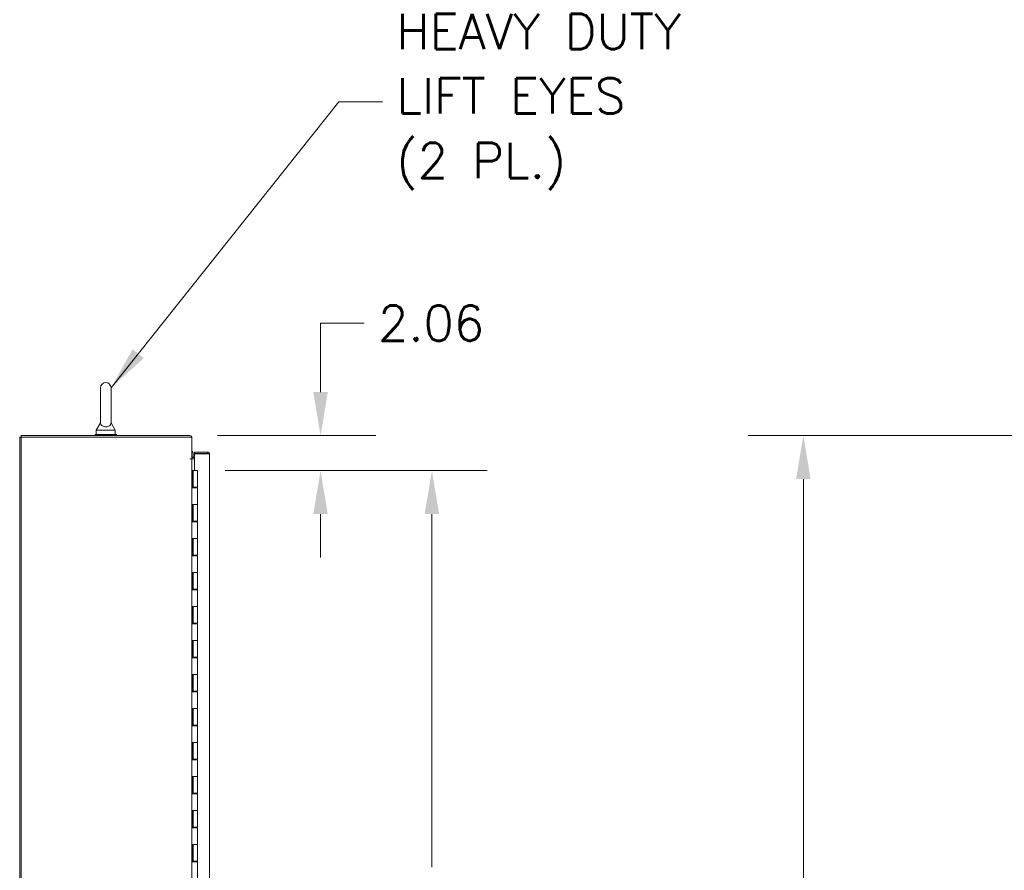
# Model space of a CAD drawing. Header units: inches. Extents: x 15 to 424, y 13 to 263.
# Tile 36 of 125: x 30 to 88, y 169 to 219. Entities that reach past the tile are written whole.
import ezdxf

# ---------------------------------------------------------------- set-up
doc = ezdxf.new("R2010")
doc.units = ezdxf.units.IN
doc.header["$LTSCALE"] = 26
doc.header["$MEASUREMENT"] = 0
for name, color, linetype, lineweight in [('Dimension (ANSI)', 7, 'Continuous', 5), ('Symbol (ANSI)', 7, 'Continuous', 5), ('Visible (ANSI)', 7, 'Continuous', 5)]:
    doc.layers.add(name, color=color, linetype=linetype, lineweight=lineweight)
doc.styles.add('ROMANS', font='romans.shx')
doc.dimstyles.new('Default (ANSI)', dxfattribs={"dimscale": 26, "dimtxt": 0.08, "dimasz": 0.098425, "dimexe": 0.125, "dimexo": 0.0625, "dimgap": 0.031496, "dimtad": 0, "dimtih": 1, "dimtoh": 1, "dimrnd": 1e-08, "dimzin": 0, "dimdsep": 46, "dimtxsty": 'ROMANS', "dimcen": 0.09, "dimdle": 0.393701, "dimclrd": 256, "dimclre": 256, "dimclrt": 256, "dimadec": 0, "dimazin": 0, "dimtfac": 1.25, "dimtofl": 0, "dimtmove": 0, "dimatfit": 3, "dimfxl": 1, "dimtolj": 1, "dimtzin": 0, "dimlwd": -1, "dimlwe": -1, "dimarcsym": 0})
doc.dimstyles.new('Default (ANSI)$7', dxfattribs={"dimscale": 26, "dimtxt": 0.08, "dimasz": 0.098425, "dimexe": 0.125, "dimexo": 0.0625, "dimgap": 0.031496, "dimtad": 0, "dimtih": 1, "dimtoh": 1, "dimrnd": 1e-08, "dimzin": 0, "dimdsep": 46, "dimtxsty": 'ROMANS', "dimcen": 0.09, "dimdle": 0.393701, "dimclrd": 256, "dimclre": 256, "dimclrt": 256, "dimadec": 0, "dimazin": 0, "dimtfac": 1.25, "dimtofl": 0, "dimtmove": 0, "dimatfit": 3, "dimfxl": 1, "dimtolj": 1, "dimtzin": 0, "dimlwd": -1, "dimlwe": -1, "dimarcsym": 0})

# ---------------------------------------------------------------- blocks, each defined once
blk = doc.blocks.new('*D7')
at = {"layer": 'Defpoints', "color": 0, "transparency": 16777216}
for p in [(75.999, 194.545), (110.802, 194.545), (110.949, 122.42)]:
    blk.add_point(p, dxfattribs=at)
at = {"layer": 'Dimension (ANSI)', "transparency": 16777216}
for p, q in [((109.177, 194.545), (72.749, 194.545)), ((75.999, 191.986), (75.999, 163.808)), ((75.999, 124.979), (75.999, 153.157)), ((109.324, 122.42), (72.749, 122.42))]:
    blk.add_line(p, q, dxfattribs=at)
for points in [[(75.572, 191.986), (76.425, 191.986), (75.999, 194.545)], [(75.572, 124.979), (76.425, 124.979), (75.999, 122.42)]]:
    blk.add_solid(points, dxfattribs=at)
at = {"layer": 'Dimension (ANSI)', "transparency": 16777216, "insert": (75.999, 158.483), "char_height": 2.08, "attachment_point": 5, "style": 'ROMANS'}
blk.add_mtext('\\A1;72.12{\\PTOTAL\\PHEIGHT}', dxfattribs=at)
blk = doc.blocks.new('*D14')
at = {"layer": 'Defpoints', "color": 0, "transparency": 16777216}
for p in [(40.362, 192.483), (40.362, 136.483), (54.153, 136.483)]:
    blk.add_point(p, dxfattribs=at)
at = {"layer": 'Dimension (ANSI)', "transparency": 16777216}
for p, q in [((41.987, 192.483), (57.403, 192.483)), ((54.153, 189.924), (54.153, 169.161)), ((54.153, 139.042), (54.153, 158.509)), ((41.987, 136.483), (57.403, 136.483))]:
    blk.add_line(p, q, dxfattribs=at)
for points in [[(53.727, 189.924), (54.58, 189.924), (54.153, 192.483)], [(53.727, 139.042), (54.58, 139.042), (54.153, 136.483)]]:
    blk.add_solid(points, dxfattribs=at)
at = {"layer": 'Dimension (ANSI)', "transparency": 16777216, "insert": (54.153, 163.835), "char_height": 2.08, "attachment_point": 5, "style": 'ROMANS'}
blk.add_mtext('\\A1;56.00{\\PCONT.\\PHINGE}', dxfattribs=at)
blk = doc.blocks.new('*D15')
at = {"layer": 'Defpoints', "color": 0, "transparency": 16777216}
for p in [(39.912, 194.545), (40.362, 192.483), (47.606, 192.483)]:
    blk.add_point(p, dxfattribs=at)
at = {"layer": 'Dimension (ANSI)', "transparency": 16777216}
for p, q in [((47.606, 197.104), (47.606, 201.158)), ((47.606, 201.158), (50.165, 201.158)), ((41.537, 194.545), (50.856, 194.545)), ((41.987, 192.483), (50.856, 192.483)), ((47.606, 189.924), (47.606, 187.365))]:
    blk.add_line(p, q, dxfattribs=at)
for points in [[(47.179, 197.104), (48.032, 197.104), (47.606, 194.545)], [(47.179, 189.924), (48.032, 189.924), (47.606, 192.483)]]:
    blk.add_solid(points, dxfattribs=at)
at = {"layer": 'Dimension (ANSI)', "transparency": 16777216, "insert": (50.984, 202.198), "char_height": 2.08, "attachment_point": 1, "style": 'ROMANS'}
blk.add_mtext('\\A1;2.06', dxfattribs=at)

msp = doc.modelspace()

# ---------------------------------------------------------------- linework, layer by layer
at = {"layer": 'Visible (ANSI)'}
for p, q in [((34.6644, 197.3576), (34.6644, 195.2976)), ((35.2844, 195.2976), (35.2844, 197.3576)), ((34.6644, 195.2976), (34.4144, 194.8576)), ((35.2844, 195.2976), (35.5344, 194.8576)), ((34.3494, 194.6076), (35.5994, 194.6076)), ((34.3494, 194.5451), (34.3494, 194.6076)), ((34.4144, 194.8576), (35.5344, 194.8576)), ((34.4144, 194.8576), (34.4144, 194.6076)), ((35.5344, 194.8576), (35.5344, 194.6076)), ((35.5994, 194.5451), (35.5994, 194.6076)), ((29.9119, 194.4514), (30.0056, 194.4514)), ((29.9119, 194.4514), (29.9119, 134.5138)), ((39.912, 194.5451), (30.0056, 194.5451)), ((30.0056, 194.5451), (30.0056, 194.4514)), ((30.0056, 194.4514), (40.0369, 194.4514)), ((30.0056, 134.5138), (30.0056, 194.4514)), ((40.0369, 194.4514), (40.0369, 193.1703)), ((40.9473, 193.5764), (40.1973, 193.5764)), ((40.1973, 193.5764), (40.1973, 193.4827)), ((40.1973, 193.4827), (40.9473, 193.4827)), ((40.1973, 193.4716), (40.1973, 192.4983)), ((40.9473, 193.4716), (40.1973, 193.4716)), ((40.9473, 193.4827), (40.9473, 193.5764)), ((41.0723, 193.4514), (41.0723, 135.5138)), ((39.9118, 193.1701), (39.9118, 193.1703)), ((39.9118, 193.1703), (40.0369, 193.1703)), ((39.912, 193.1701), (39.9118, 193.1701)), ((40.0369, 193.1701), (39.912, 193.1701)), ((40.0369, 193.1701), (40.0369, 137.6452)), ((40.0682, 193.1701), (40.0369, 193.1701)), ((40.1973, 193.2638), (40.0682, 193.2638)), ((40.1973, 193.1701), (40.0682, 193.1701)), ((40.0369, 192.4826), (40.0371, 192.4826)), ((40.0371, 192.4826), (40.0998, 192.4826)), ((40.0371, 191.4626), (40.0371, 192.4826)), ((40.0998, 192.4826), (40.1119, 192.4826)), ((40.0998, 191.4626), (40.0998, 192.4826)), ((40.1119, 192.4826), (40.3619, 192.4826)), ((40.1119, 192.4826), (40.1119, 191.5026)), ((40.1973, 192.4983), (40.3223, 192.4983)), ((40.3223, 192.4983), (40.3223, 192.4826)), ((40.3619, 192.4826), (40.3619, 191.5026)), ((40.0371, 191.4626), (40.0373, 191.4626)), ((40.1153, 191.4626), (40.0373, 191.4626)), ((40.3619, 191.5026), (40.1119, 191.5026)), ((40.1153, 191.4626), (40.3619, 191.4626)), ((40.1298, 191.5026), (40.1298, 191.4626)), ((40.1769, 191.4626), (40.1769, 191.5026)), ((40.2969, 191.4626), (40.2969, 191.5026)), ((40.3458, 191.5026), (40.3458, 191.4626)), ((40.3619, 191.4626), (40.3619, 190.4826)), ((40.0371, 189.4626), (40.0371, 190.4826)), ((40.0373, 190.4826), (40.0371, 190.4826)), ((40.0373, 190.4826), (40.1153, 190.4826)), ((40.0998, 189.4626), (40.0998, 190.4826)), ((40.1119, 190.4826), (40.1119, 189.5026)), ((40.3619, 190.4826), (40.1153, 190.4826)), ((40.1153, 190.4826), (40.3619, 190.4826)), ((40.3619, 190.4826), (40.3619, 189.5026)), ((40.0371, 189.4626), (40.0373, 189.4626)), ((40.1153, 189.4626), (40.0373, 189.4626)), ((40.3619, 189.5026), (40.1119, 189.5026)), ((40.1153, 189.4626), (40.3619, 189.4626)), ((40.1298, 189.5026), (40.1298, 189.4626)), ((40.1769, 189.4626), (40.1769, 189.5026)), ((40.2969, 189.4626), (40.2969, 189.5026)), ((40.3458, 189.5026), (40.3458, 189.4626)), ((40.3619, 189.4626), (40.3619, 188.4826)), ((40.0371, 187.4626), (40.0371, 188.4826)), ((40.0373, 188.4826), (40.0371, 188.4826)), ((40.0373, 188.4826), (40.1153, 188.4826)), ((40.0998, 187.4626), (40.0998, 188.4826)), ((40.1119, 188.4826), (40.1119, 187.5026)), ((40.3619, 188.4826), (40.1153, 188.4826)), ((40.1153, 188.4826), (40.3619, 188.4826)), ((40.3619, 188.4826), (40.3619, 187.5026)), ((40.0371, 187.4626), (40.0373, 187.4626)), ((40.1153, 187.4626), (40.0373, 187.4626)), ((40.3619, 187.5026), (40.1119, 187.5026)), ((40.1153, 187.4626), (40.3619, 187.4626)), ((40.1298, 187.5026), (40.1298, 187.4626)), ((40.1769, 187.4626), (40.1769, 187.5026)), ((40.2969, 187.4626), (40.2969, 187.5026)), ((40.3458, 187.5026), (40.3458, 187.4626)), ((40.3619, 187.4626), (40.3619, 186.4826)), ((40.0371, 185.4626), (40.0371, 186.4826)), ((40.0373, 186.4826), (40.0371, 186.4826)), ((40.0373, 186.4826), (40.1153, 186.4826)), ((40.0998, 185.4626), (40.0998, 186.4826)), ((40.1119, 186.4826), (40.1119, 185.5026)), ((40.3619, 186.4826), (40.1153, 186.4826)), ((40.1153, 186.4826), (40.3619, 186.4826)), ((40.3619, 186.4826), (40.3619, 185.5026)), ((40.0371, 185.4626), (40.0373, 185.4626)), ((40.1153, 185.4626), (40.0373, 185.4626)), ((40.3619, 185.5026), (40.1119, 185.5026)), ((40.1153, 185.4626), (40.3619, 185.4626)), ((40.1298, 185.5026), (40.1298, 185.4626)), ((40.1769, 185.4626), (40.1769, 185.5026)), ((40.2969, 185.4626), (40.2969, 185.5026)), ((40.3458, 185.5026), (40.3458, 185.4626)), ((40.3619, 185.4626), (40.3619, 184.4826)), ((40.0371, 183.4626), (40.0371, 184.4826)), ((40.0373, 184.4826), (40.0371, 184.4826)), ((40.0373, 184.4826), (40.1153, 184.4826)), ((40.0998, 183.4626), (40.0998, 184.4826)), ((40.1119, 184.4826), (40.1119, 183.5026)), ((40.3619, 184.4826), (40.1153, 184.4826)), ((40.1153, 184.4826), (40.3619, 184.4826)), ((40.3619, 184.4826), (40.3619, 183.5026)), ((40.0371, 183.4626), (40.0373, 183.4626)), ((40.1153, 183.4626), (40.0373, 183.4626)), ((40.3619, 183.5026), (40.1119, 183.5026)), ((40.1153, 183.4626), (40.3619, 183.4626)), ((40.1298, 183.5026), (40.1298, 183.4626)), ((40.1769, 183.4626), (40.1769, 183.5026)), ((40.2969, 183.4626), (40.2969, 183.5026)), ((40.3458, 183.5026), (40.3458, 183.4626)), ((40.3619, 183.4626), (40.3619, 182.4826)), ((40.0371, 181.4626), (40.0371, 182.4826)), ((40.0373, 182.4826), (40.0371, 182.4826)), ((40.0373, 182.4826), (40.1153, 182.4826)), ((40.0998, 181.4626), (40.0998, 182.4826)), ((40.1119, 182.4826), (40.1119, 181.5026)), ((40.3619, 182.4826), (40.1153, 182.4826)), ((40.1153, 182.4826), (40.3619, 182.4826)), ((40.3619, 182.4826), (40.3619, 181.5026)), ((40.0371, 181.4626), (40.0373, 181.4626)), ((40.1153, 181.4626), (40.0373, 181.4626)), ((40.3619, 181.5026), (40.1119, 181.5026)), ((40.1153, 181.4626), (40.3619, 181.4626)), ((40.1298, 181.5026), (40.1298, 181.4626)), ((40.1769, 181.4626), (40.1769, 181.5026)), ((40.2969, 181.4626), (40.2969, 181.5026)), ((40.3458, 181.5026), (40.3458, 181.4626)), ((40.3619, 181.4626), (40.3619, 180.4826)), ((40.0371, 179.4626), (40.0371, 180.4826)), ((40.0373, 180.4826), (40.0371, 180.4826)), ((40.0373, 180.4826), (40.1153, 180.4826)), ((40.0998, 179.4626), (40.0998, 180.4826)), ((40.1119, 180.4826), (40.1119, 179.5026)), ((40.3619, 180.4826), (40.1153, 180.4826)), ((40.1153, 180.4826), (40.3619, 180.4826)), ((40.3619, 180.4826), (40.3619, 179.5026)), ((40.3619, 179.5026), (40.1119, 179.5026)), ((40.1298, 179.5026), (40.1298, 179.4626)), ((40.1769, 179.4626), (40.1769, 179.5026)), ((40.2969, 179.4626), (40.2969, 179.5026)), ((40.3458, 179.5026), (40.3458, 179.4626)), ((40.0371, 179.4626), (40.0373, 179.4626)), ((40.1153, 179.4626), (40.0373, 179.4626)), ((40.1153, 179.4626), (40.3619, 179.4626)), ((40.3619, 179.4626), (40.3619, 178.4826)), ((40.0371, 177.4626), (40.0371, 178.4826)), ((40.0373, 178.4826), (40.0371, 178.4826)), ((40.0373, 178.4826), (40.1153, 178.4826)), ((40.0998, 177.4626), (40.0998, 178.4826)), ((40.1119, 178.4826), (40.1119, 177.5026)), ((40.3619, 178.4826), (40.1153, 178.4826)), ((40.1153, 178.4826), (40.3619, 178.4826)), ((40.3619, 178.4826), (40.3619, 177.5026)), ((40.0371, 177.4626), (40.0373, 177.4626)), ((40.1153, 177.4626), (40.0373, 177.4626)), ((40.3619, 177.5026), (40.1119, 177.5026)), ((40.1153, 177.4626), (40.3619, 177.4626)), ((40.1298, 177.5026), (40.1298, 177.4626)), ((40.1769, 177.4626), (40.1769, 177.5026)), ((40.2969, 177.4626), (40.2969, 177.5026)), ((40.3458, 177.5026), (40.3458, 177.4626)), ((40.3619, 177.4626), (40.3619, 176.4826)), ((40.0371, 175.4626), (40.0371, 176.4826)), ((40.0373, 176.4826), (40.0371, 176.4826)), ((40.0373, 176.4826), (40.1153, 176.4826)), ((40.0998, 175.4626), (40.0998, 176.4826)), ((40.1119, 176.4826), (40.1119, 175.5026)), ((40.3619, 176.4826), (40.1153, 176.4826)), ((40.1153, 176.4826), (40.3619, 176.4826)), ((40.3619, 176.4826), (40.3619, 175.5026)), ((40.0371, 175.4626), (40.0373, 175.4626)), ((40.1153, 175.4626), (40.0373, 175.4626)), ((40.3619, 175.5026), (40.1119, 175.5026)), ((40.1153, 175.4626), (40.3619, 175.4626)), ((40.1298, 175.5026), (40.1298, 175.4626)), ((40.1769, 175.4626), (40.1769, 175.5026)), ((40.2969, 175.4626), (40.2969, 175.5026)), ((40.3458, 175.5026), (40.3458, 175.4626)), ((40.3619, 175.4626), (40.3619, 174.4826)), ((40.0371, 173.4626), (40.0371, 174.4826)), ((40.0373, 174.4826), (40.0371, 174.4826)), ((40.0373, 174.4826), (40.1153, 174.4826)), ((40.0998, 173.4626), (40.0998, 174.4826)), ((40.1119, 174.4826), (40.1119, 173.5026)), ((40.3619, 174.4826), (40.1153, 174.4826)), ((40.1153, 174.4826), (40.3619, 174.4826)), ((40.3619, 174.4826), (40.3619, 173.5026)), ((40.0371, 173.4626), (40.0373, 173.4626)), ((40.1153, 173.4626), (40.0373, 173.4626)), ((40.3619, 173.5026), (40.1119, 173.5026)), ((40.1153, 173.4626), (40.3619, 173.4626)), ((40.1298, 173.5026), (40.1298, 173.4626)), ((40.1769, 173.4626), (40.1769, 173.5026)), ((40.2969, 173.4626), (40.2969, 173.5026)), ((40.3458, 173.5026), (40.3458, 173.4626)), ((40.3619, 173.4626), (40.3619, 172.4826)), ((40.0371, 171.4626), (40.0371, 172.4826)), ((40.0373, 172.4826), (40.0371, 172.4826)), ((40.0373, 172.4826), (40.1153, 172.4826)), ((40.0998, 171.4626), (40.0998, 172.4826)), ((40.1119, 172.4826), (40.1119, 171.5026)), ((40.3619, 172.4826), (40.1153, 172.4826)), ((40.1153, 172.4826), (40.3619, 172.4826)), ((40.3619, 172.4826), (40.3619, 171.5026)), ((40.0371, 171.4626), (40.0373, 171.4626)), ((40.1153, 171.4626), (40.0373, 171.4626)), ((40.3619, 171.5026), (40.1119, 171.5026)), ((40.1153, 171.4626), (40.3619, 171.4626)), ((40.1298, 171.5026), (40.1298, 171.4626)), ((40.1769, 171.4626), (40.1769, 171.5026)), ((40.2969, 171.4626), (40.2969, 171.5026)), ((40.3458, 171.5026), (40.3458, 171.4626)), ((40.3619, 171.4626), (40.3619, 170.4826)), ((40.0371, 169.4626), (40.0371, 170.4826)), ((40.0373, 170.4826), (40.0371, 170.4826)), ((40.0373, 170.4826), (40.1153, 170.4826)), ((40.0998, 169.4626), (40.0998, 170.4826)), ((40.1119, 170.4826), (40.1119, 169.5026)), ((40.3619, 170.4826), (40.1153, 170.4826)), ((40.1153, 170.4826), (40.3619, 170.4826)), ((40.3619, 170.4826), (40.3619, 169.5026)), ((40.0371, 169.4626), (40.0373, 169.4626)), ((40.1153, 169.4626), (40.0373, 169.4626)), ((40.3619, 169.5026), (40.1119, 169.5026)), ((40.1153, 169.4626), (40.3619, 169.4626)), ((40.1298, 169.5026), (40.1298, 169.4626)), ((40.1769, 169.4626), (40.1769, 169.5026)), ((40.2969, 169.4626), (40.2969, 169.5026)), ((40.3458, 169.5026), (40.3458, 169.4626)), ((40.3619, 169.4626), (40.3619, 168.4826))]:
    msp.add_line(p, q, dxfattribs=at)
for centre, radius, start, end in [((34.9744, 197.3576), 0.31, 0, 180), ((39.912, 194.4202), 0.125, 14.483432, 90), ((39.6214, 193.3704), 0.5, 347.692451, 33.802875), ((40.0682, 193.2951), 0.0313, 180, 270), ((40.0682, 193.2951), 0.1249, 255.516568, 270)]:
    msp.add_arc(centre, radius, start, end, dxfattribs=at)
for points, knots in [([(35.2844, 195.2976), (35.2844, 195.2976), (35.2846, 195.2939), (35.2833, 195.2725), (35.2811, 195.252), (35.2628, 195.2002), (35.2443, 195.17), (35.1931, 195.124), (35.1654, 195.1064), (35.1038, 195.0811), (35.0723, 195.0725), (35.0069, 195.0631), (34.9745, 195.0619), (34.9113, 195.0664), (34.8815, 195.0717), (34.824, 195.0885), (34.7974, 195.1001), (34.7471, 195.1302), (34.7255, 195.1494), (34.686, 195.1983), (34.6752, 195.227), (34.6652, 195.2695), (34.6645, 195.2878), (34.6644, 195.2967), (34.6644, 195.2976), (34.6644, 195.2976)], [0, 0, 0, 0, 0.06292404, 0.06292404, 0.14907055, 0.14907055, 0.25610509, 0.25610509, 0.336116, 0.336116, 0.40328218, 0.40328218, 0.46536928, 0.46536928, 0.52564713, 0.52564713, 0.59143372, 0.59143372, 0.67079373, 0.67079373, 0.78259067, 0.78259067, 0.8847232, 0.8847232, 0.91423809, 0.91423809, 0.91423809, 0.91423809]), ([(40.9473, 193.5764), (40.9894, 193.5764), (41.0309, 193.5534), (41.0532, 193.5177), (41.0656, 193.4979), (41.0723, 193.4747), (41.0723, 193.4514)], [-1, -1, -1, -1, -0.3557543, -0.3557543, -0.3557543, 0, 0, 0, 0]), ([(40.9729, 193.4687), (40.968, 193.4759), (40.9603, 193.4812), (40.9517, 193.4824), (40.9502, 193.4826), (40.9488, 193.4827), (40.9473, 193.4827)], [0.37885336, 0.37885336, 0.37885336, 0.37885336, 0.91100988, 0.91100988, 0.91100988, 1, 1, 1, 1]), ([(40.9732, 193.4689), (41.0058, 193.4655), (41.0355, 193.4621), (41.0532, 193.4586), (41.0656, 193.4562), (41.0723, 193.4538), (41.0723, 193.4514)], [-0.86719116, -0.86719116, -0.86719116, -0.86719116, -0.3557543, -0.3557543, -0.3557543, 0, 0, 0, 0])]:
    msp.add_open_spline(points, degree=3, knots=knots, dxfattribs=at)
msp.add_open_spline([(40.9473, 193.4716), (40.956, 193.4707), (40.9647, 193.4698), (40.9732, 193.4689)], degree=3, dxfattribs=at)

# ---------------------------------------------------------------- texts
at = {"layer": 'Symbol (ANSI)', "insert": (52.0631, 214.1765), "char_height": 2.08, "width": 19.64869, "attachment_point": 4, "line_spacing_factor": 1.093904, "style": 'ROMANS'}
msp.add_mtext('{\\fRomanS|b0|i0;\\H2.0800;HEAVY DUTY\\PLIFT EYES\\P(2 PL.)}', dxfattribs=at)

# ---------------------------------------------------------------- dimensions: what is measured, and where the dimension line sits
at = {"layer": 'Dimension (ANSI)'}
dim = msp.add_linear_dim(base=(47.6059, 192.4826), p1=(39.912, 194.5451), p2=(40.3619, 192.4826), angle=90, dimstyle='Default (ANSI)', override={"dimdec": 2, "dimtp": 0, "dimtm": 0, "dimtdec": 2, "dimatfit": 1}, dxfattribs=at)
dim.commit()
dim.dimension.update_dxf_attribs({"geometry": '*D15', "text_midpoint": (54.1534, 201.1583), "dimtype": 160})
for base, p1, p2, text, picture, middle in [((75.998754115, 194.5451298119), (110.9490508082, 122.4201298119), (110.8019037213, 194.5451298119), '<>{\\PTOTAL\\PHEIGHT}', '*D7', (75.998754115, 158.4826298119)), ((54.1534, 136.4826), (40.3619, 192.4826), (40.3619, 136.4826), '<>{\\PCONT.\\PHINGE}', '*D14', (54.1534, 163.835))]:
    dim = msp.add_linear_dim(base=base, p1=p1, p2=p2, angle=90, text=text, dimstyle='Default (ANSI)', override={"dimdec": 2, "dimtp": 0, "dimtm": 0, "dimtdec": 2, "dimatfit": 1}, dxfattribs=at)
    dim.commit()
    dim.dimension.update_dxf_attribs({"geometry": picture, "text_midpoint": middle, "dimtype": 160})

# ---------------------------------------------------------------- leaders
at = {"layer": 'Symbol (ANSI)', "annotation_type": 0, "has_hookline": 1, "hookline_direction": 0, "text_width": 18.9564}
msp.add_leader([(35.2844, 197.3576), (48.6852, 214.1765), (51.2442, 214.1765)], dimstyle='Default (ANSI)$7', override={"dimtad": 0}, dxfattribs=at)

doc.saveas('drawing.dxf')
